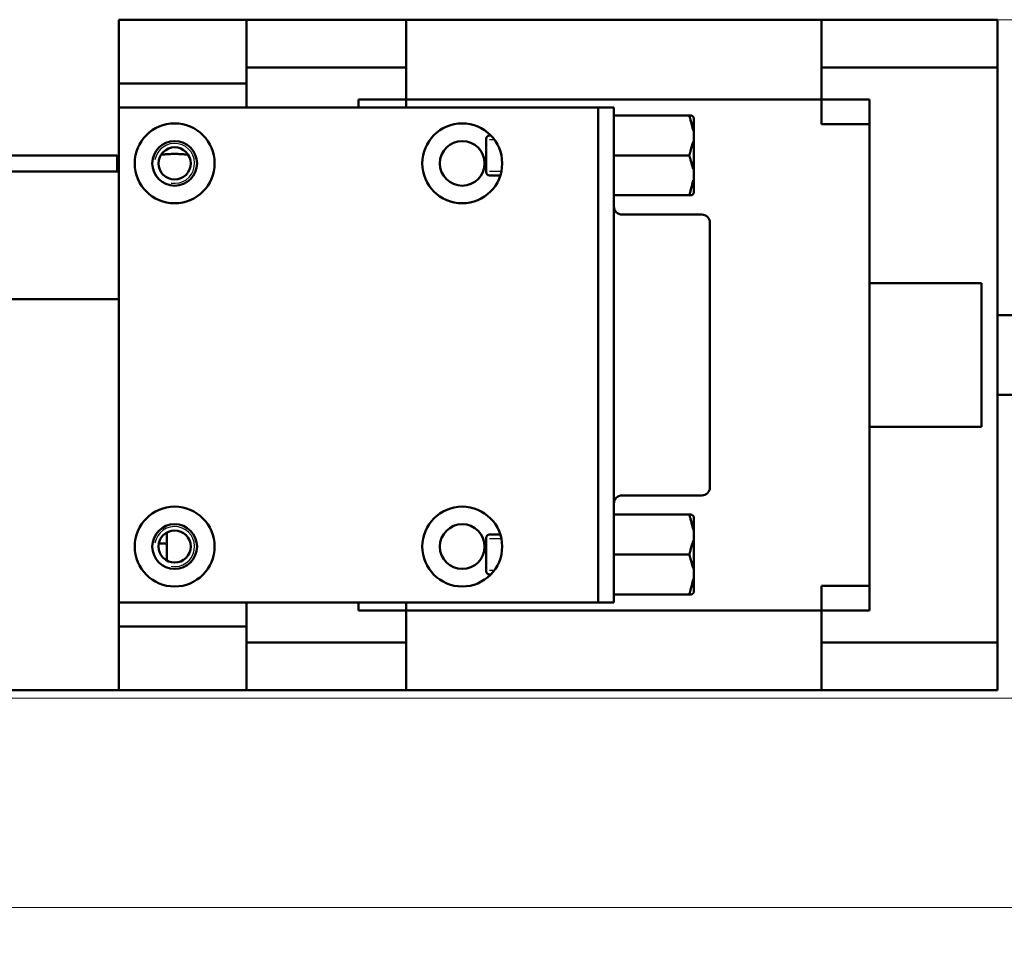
# Model space of a CAD drawing. Extents: x 2684 to 3039, y 582 to 1051.
# Tile 22 of 37: x 2906 to 2967, y 832 to 890. Entities that reach past the tile are written whole.
import ezdxf

# ---------------------------------------------------------------- set-up
doc = ezdxf.new("R2010")
doc.units = 0
doc.header["$LTSCALE"] = 2.5
for name, color, linetype, lineweight in [('Dimensions(ISO)', 3, 'Continuous', 18), ('Threads(ISO)', 3, 'Continuous', 25), ('Visible Edges(ISO)', 2, 'Continuous', 50)]:
    doc.layers.add(name, color=color, linetype=linetype, lineweight=lineweight)
doc.styles.add('Tekstas katalogui', font='Avgardn.ttf')
doc.dimstyles.new('Naujas_stilius', dxfattribs={"dimscale": 2.5, "dimtxt": 2.8, "dimasz": 3, "dimexe": 1, "dimexo": 0, "dimgap": 0.3, "dimtad": 1, "dimtoh": 1, "dimrnd": 1e-08, "dimtxsty": 'Tekstas katalogui', "dimcen": 0.3, "dimdle": 3, "dimclrd": 7, "dimclre": 7, "dimclrt": 7, "dimazin": 2, "dimtfac": 0.5, "dimtofl": 0, "dimtmove": 0, "dimatfit": 3, "dimfxl": 1, "dimtolj": 1, "dimlwd": 15, "dimlwe": 15, "dimarcsym": 0})

# ---------------------------------------------------------------- blocks, each defined once
blk = doc.blocks.new('*D54')
at = {"layer": 'Defpoints', "color": 0, "linetype": 'Continuous'}
for p in [(2919.879, 889.868), (2996.278, 889.868), (2904.879, 847.368)]:
    blk.add_point(p, dxfattribs=at)
at = {"layer": 'Dimensions(ISO)', "color": 7, "linetype": 'Continuous', "lineweight": 15}
for p, q in [((2919.879, 889.868), (2998.778, 889.868)), ((2996.278, 854.868), (2996.278, 882.368)), ((2904.879, 847.368), (2998.778, 847.368))]:
    blk.add_line(p, q, dxfattribs=at)
at = {"layer": 'Dimensions(ISO)', "color": 7, "linetype": 'Continuous'}
for points in [[(2995.028, 882.368), (2997.528, 882.368), (2996.278, 889.868)], [(2995.028, 854.868), (2997.528, 854.868), (2996.278, 847.368)]]:
    blk.add_solid(points, dxfattribs=at)
at = {"layer": 'Dimensions(ISO)', "color": 7, "linetype": 'Continuous', "lineweight": 18, "insert": (2991.564, 859.298), "char_height": 7, "attachment_point": 4, "rotation": 90, "style": 'Tekstas katalogui'}
blk.add_mtext('\\A1;42,5', dxfattribs=at)
blk = doc.blocks.new('*D56')
at = {"layer": 'Defpoints', "color": 0, "linetype": 'Continuous'}
for p in [(2977.879, 856.268), (2722.879, 847.868), (2977.879, 834.268)]:
    blk.add_point(p, dxfattribs=at)
at = {"layer": 'Dimensions(ISO)', "color": 7, "linetype": 'Continuous', "lineweight": 15}
for p, q in [((2977.879, 856.268), (2977.879, 831.768)), ((2722.879, 847.868), (2722.879, 831.768)), ((2730.379, 834.268), (2970.379, 834.268))]:
    blk.add_line(p, q, dxfattribs=at)
at = {"layer": 'Dimensions(ISO)', "color": 7, "linetype": 'Continuous'}
for points in [[(2730.379, 835.518), (2730.379, 833.018), (2722.879, 834.268)], [(2970.379, 835.518), (2970.379, 833.018), (2977.879, 834.268)]]:
    blk.add_solid(points, dxfattribs=at)
at = {"layer": 'Dimensions(ISO)', "color": 7, "linetype": 'Continuous', "lineweight": 18, "insert": (2842.557, 838.662), "char_height": 7, "attachment_point": 4, "style": 'Tekstas katalogui'}
blk.add_mtext('\\A1;255', dxfattribs=at)

msp = doc.modelspace()

# ---------------------------------------------------------------- linework, layer by layer
at = {"layer": 'Threads(ISO)'}
for p, q in [((2935.393, 882.348), (2935.079, 882.348)), ((2935.079, 880.388), (2935.832, 880.388)), ((2935.832, 857.348), (2935.079, 857.348)), ((2935.079, 855.388), (2935.393, 855.388))]:
    msp.add_line(p, q, dxfattribs=at)
for centre in [(2915.379, 880.868), (2915.379, 856.868)]:
    msp.add_arc(centre, 1.25, 260, 170, dxfattribs=at)
at = {"layer": 'Visible Edges(ISO)'}
for p, q in [((2911.879, 889.868), (2911.879, 885.868)), ((2919.879, 889.868), (2911.879, 889.868)), ((2919.879, 885.868), (2919.879, 889.868)), ((2919.879, 889.868), (2919.879, 886.868)), ((2929.879, 889.868), (2919.879, 889.868)), ((2955.879, 889.868), (2929.879, 889.868)), ((2929.879, 886.868), (2929.879, 889.868)), ((2966.879, 889.868), (2955.879, 889.868)), ((2955.879, 889.868), (2955.879, 886.868)), ((2966.879, 886.868), (2966.879, 889.868)), ((2919.879, 886.868), (2929.879, 886.868)), ((2929.879, 884.368), (2929.879, 886.868)), ((2955.879, 886.868), (2966.879, 886.868)), ((2955.879, 886.868), (2955.879, 883.333)), ((2966.879, 850.868), (2966.879, 886.868)), ((2911.879, 885.868), (2919.879, 885.868)), ((2911.879, 884.368), (2911.879, 885.868)), ((2919.879, 884.368), (2919.879, 885.868)), ((2926.879, 884.868), (2958.879, 884.868)), ((2926.879, 884.868), (2926.879, 884.368)), ((2958.879, 852.868), (2958.879, 884.868)), ((2911.879, 884.368), (2941.879, 884.368)), ((2911.879, 884.368), (2911.879, 872.368)), ((2941.879, 853.368), (2941.879, 884.368)), ((2942.879, 884.368), (2941.879, 884.368)), ((2942.879, 884.368), (2942.879, 883.368)), ((2947.59, 883.868), (2942.879, 883.868)), ((2947.59, 883.868), (2947.679, 883.868)), ((2942.879, 854.368), (2942.879, 883.368)), ((2947.879, 883.07), (2947.879, 883.668)), ((2955.879, 883.333), (2958.879, 883.333)), ((2958.879, 883.333), (2958.879, 873.368)), ((2935.164, 882.618), (2935.079, 882.618)), ((2947.879, 881.966), (2947.879, 883.07)), ((2934.879, 880.318), (2934.879, 882.418)), ((2911.779, 881.368), (2854.164, 881.368)), ((2911.779, 881.368), (2911.779, 880.368)), ((2947.59, 881.368), (2942.879, 881.368)), ((2947.879, 880.77), (2947.879, 881.966)), ((2947.879, 879.666), (2947.879, 880.77)), ((2854.164, 880.368), (2911.779, 880.368)), ((2904.879, 880.368), (2911.879, 880.368)), ((2935.763, 880.118), (2935.079, 880.118)), ((2947.879, 879.068), (2947.879, 879.666)), ((2947.59, 878.868), (2942.879, 878.868)), ((2947.679, 878.868), (2947.59, 878.868)), ((2943.379, 877.663), (2948.379, 877.663)), ((2948.879, 877.148), (2948.879, 877.165)), ((2948.879, 876.22), (2948.879, 877.148)), ((2948.879, 876.038), (2948.879, 876.22)), ((2948.879, 876.024), (2948.879, 876.038)), ((2948.879, 876.024), (2948.879, 875.538)), ((2948.879, 875.237), (2948.879, 875.538)), ((2948.879, 862.499), (2948.879, 875.237)), ((2958.879, 873.368), (2965.879, 873.368)), ((2965.879, 873.368), (2965.879, 864.368)), ((2904.879, 872.368), (2911.879, 872.368)), ((2911.879, 847.868), (2911.879, 872.368)), ((2966.879, 871.368), (2968.879, 871.368)), ((2966.879, 866.368), (2968.879, 866.368)), ((2965.879, 864.368), (2958.879, 864.368)), ((2958.879, 864.368), (2958.879, 854.402)), ((2948.879, 862.198), (2948.879, 862.499)), ((2948.879, 862.198), (2948.879, 861.711)), ((2948.879, 861.698), (2948.879, 861.711)), ((2948.879, 861.516), (2948.879, 861.698)), ((2948.879, 860.588), (2948.879, 861.516)), ((2948.879, 860.571), (2948.873, 860.541)), ((2948.879, 860.571), (2948.879, 860.588)), ((2943.379, 860.073), (2948.379, 860.073)), ((2947.59, 858.868), (2942.879, 858.868)), ((2947.59, 858.868), (2947.679, 858.868)), ((2947.879, 858.07), (2947.879, 858.668)), ((2947.879, 856.966), (2947.879, 858.07)), ((2914.879, 857.044), (2914.879, 857.741)), ((2934.879, 855.318), (2934.879, 857.418)), ((2935.763, 857.618), (2935.079, 857.618)), ((2914.879, 855.994), (2914.879, 857.044)), ((2947.879, 855.77), (2947.879, 856.966)), ((2947.59, 856.368), (2942.879, 856.368)), ((2947.879, 854.666), (2947.879, 855.77)), ((2935.164, 855.118), (2935.079, 855.118)), ((2942.879, 854.368), (2942.879, 853.368)), ((2947.879, 854.068), (2947.879, 854.666)), ((2955.879, 854.402), (2955.879, 850.868)), ((2958.879, 854.402), (2955.879, 854.402)), ((2947.59, 853.868), (2942.879, 853.868)), ((2947.679, 853.868), (2947.59, 853.868)), ((2911.879, 853.368), (2941.879, 853.368)), ((2919.879, 851.868), (2919.879, 853.368)), ((2926.879, 853.368), (2926.879, 852.868)), ((2929.879, 850.868), (2929.879, 853.368)), ((2941.879, 853.368), (2942.879, 853.368)), ((2958.879, 852.868), (2926.879, 852.868)), ((2919.879, 851.868), (2911.879, 851.868)), ((2919.879, 847.868), (2919.879, 851.868)), ((2919.879, 850.868), (2919.879, 847.868)), ((2929.879, 850.868), (2919.879, 850.868)), ((2929.879, 847.868), (2929.879, 850.868)), ((2966.879, 850.868), (2955.879, 850.868)), ((2955.879, 850.868), (2955.879, 847.868)), ((2966.879, 847.868), (2966.879, 850.868)), ((2904.879, 847.868), (2911.879, 847.868)), ((2911.879, 847.868), (2919.879, 847.868)), ((2919.879, 847.868), (2929.879, 847.868)), ((2929.879, 847.868), (2955.879, 847.868)), ((2955.879, 847.868), (2966.879, 847.868))]:
    msp.add_line(p, q, dxfattribs=at)
at = {"layer": 'Visible Edges(ISO)', "flags": 128}
for points in [[(2947.679, 883.575), (2947.675, 883.586), (2947.672, 883.598), (2947.669, 883.61), (2947.665, 883.622), (2947.662, 883.634), (2947.659, 883.646), (2947.655, 883.658), (2947.652, 883.671), (2947.648, 883.683), (2947.645, 883.695), (2947.641, 883.707), (2947.637, 883.719), (2947.634, 883.731), (2947.63, 883.744), (2947.626, 883.756), (2947.622, 883.768), (2947.618, 883.781), (2947.614, 883.793), (2947.61, 883.805), (2947.606, 883.818), (2947.602, 883.83), (2947.598, 883.843), (2947.594, 883.855), (2947.59, 883.868)], [(2947.679, 883.868), (2947.692, 883.867), (2947.705, 883.866), (2947.718, 883.864), (2947.729, 883.861), (2947.741, 883.858), (2947.752, 883.854), (2947.762, 883.85), (2947.772, 883.845), (2947.781, 883.84), (2947.789, 883.834), (2947.798, 883.828), (2947.81, 883.818), (2947.824, 883.805), (2947.836, 883.791), (2947.847, 883.776), (2947.858, 883.756), (2947.865, 883.741), (2947.869, 883.729), (2947.873, 883.717), (2947.875, 883.706), (2947.877, 883.696), (2947.878, 883.687), (2947.878, 883.678), (2947.879, 883.668)], [(2947.879, 883.07), (2947.878, 883.042), (2947.877, 883.015), (2947.876, 882.991), (2947.874, 882.97), (2947.872, 882.951), (2947.869, 882.936), (2947.865, 882.924), (2947.861, 882.915), (2947.855, 882.913), (2947.846, 882.923), (2947.839, 882.941), (2947.83, 882.969), (2947.821, 883.003), (2947.812, 883.038), (2947.802, 883.077), (2947.792, 883.121), (2947.78, 883.169), (2947.768, 883.22), (2947.755, 883.275), (2947.741, 883.333), (2947.726, 883.393), (2947.711, 883.454), (2947.695, 883.514), (2947.679, 883.575)], [(2947.679, 881.661), (2947.699, 881.737), (2947.719, 881.812), (2947.739, 881.885), (2947.758, 881.956), (2947.776, 882.022), (2947.792, 882.082), (2947.807, 882.132), (2947.82, 882.173), (2947.831, 882.201), (2947.84, 882.216), (2947.847, 882.222), (2947.854, 882.219), (2947.86, 882.208), (2947.864, 882.192), (2947.867, 882.176), (2947.869, 882.158), (2947.871, 882.139), (2947.873, 882.119), (2947.875, 882.097), (2947.876, 882.073), (2947.877, 882.048), (2947.878, 882.022), (2947.878, 881.994), (2947.879, 881.966)], [(2916.227, 881.41), (2916.149, 881.416), (2916.074, 881.423), (2916, 881.429), (2915.928, 881.435), (2915.857, 881.441), (2915.788, 881.446), (2915.72, 881.451), (2915.653, 881.455), (2915.585, 881.458), (2915.517, 881.46), (2915.448, 881.462), (2915.379, 881.463), (2915.311, 881.462), (2915.242, 881.46), (2915.174, 881.458), (2915.106, 881.455), (2915.039, 881.451), (2914.97, 881.446), (2914.901, 881.441), (2914.829, 881.435), (2914.757, 881.429), (2914.683, 881.423), (2914.608, 881.416), (2914.531, 881.41)], [(2947.59, 881.368), (2947.594, 881.38), (2947.598, 881.393), (2947.602, 881.406), (2947.606, 881.418), (2947.61, 881.43), (2947.614, 881.443), (2947.618, 881.455), (2947.622, 881.468), (2947.626, 881.48), (2947.63, 881.492), (2947.634, 881.504), (2947.637, 881.517), (2947.641, 881.529), (2947.645, 881.541), (2947.648, 881.553), (2947.652, 881.565), (2947.655, 881.577), (2947.659, 881.589), (2947.662, 881.601), (2947.665, 881.613), (2947.669, 881.625), (2947.672, 881.637), (2947.675, 881.649), (2947.679, 881.661)], [(2947.679, 881.075), (2947.675, 881.086), (2947.672, 881.098), (2947.669, 881.11), (2947.665, 881.122), (2947.662, 881.134), (2947.659, 881.146), (2947.655, 881.158), (2947.652, 881.171), (2947.648, 881.183), (2947.645, 881.195), (2947.641, 881.207), (2947.637, 881.219), (2947.634, 881.231), (2947.63, 881.244), (2947.626, 881.256), (2947.622, 881.268), (2947.618, 881.281), (2947.614, 881.293), (2947.61, 881.305), (2947.606, 881.318), (2947.602, 881.33), (2947.598, 881.343), (2947.594, 881.355), (2947.59, 881.368)], [(2947.879, 880.77), (2947.878, 880.725), (2947.877, 880.685), (2947.876, 880.65), (2947.873, 880.615), (2947.87, 880.581), (2947.865, 880.549), (2947.858, 880.524), (2947.847, 880.514), (2947.837, 880.523), (2947.83, 880.538), (2947.822, 880.557), (2947.815, 880.579), (2947.807, 880.605), (2947.798, 880.634), (2947.789, 880.666), (2947.78, 880.7), (2947.769, 880.737), (2947.758, 880.778), (2947.747, 880.821), (2947.734, 880.867), (2947.721, 880.916), (2947.708, 880.967), (2947.693, 881.02), (2947.679, 881.075)], [(2947.679, 879.161), (2947.698, 879.235), (2947.717, 879.307), (2947.734, 879.377), (2947.751, 879.444), (2947.766, 879.507), (2947.78, 879.566), (2947.793, 879.619), (2947.804, 879.666), (2947.814, 879.707), (2947.824, 879.747), (2947.834, 879.782), (2947.843, 879.807), (2947.852, 879.822), (2947.86, 879.822), (2947.865, 879.814), (2947.868, 879.802), (2947.871, 879.788), (2947.873, 879.771), (2947.875, 879.754), (2947.877, 879.737), (2947.877, 879.721), (2947.878, 879.704), (2947.878, 879.686), (2947.879, 879.666)], [(2947.59, 878.868), (2947.594, 878.88), (2947.598, 878.893), (2947.602, 878.906), (2947.606, 878.918), (2947.61, 878.93), (2947.614, 878.943), (2947.618, 878.955), (2947.622, 878.968), (2947.626, 878.98), (2947.63, 878.992), (2947.634, 879.004), (2947.637, 879.017), (2947.641, 879.029), (2947.645, 879.041), (2947.648, 879.053), (2947.652, 879.065), (2947.655, 879.077), (2947.659, 879.089), (2947.662, 879.101), (2947.665, 879.113), (2947.669, 879.125), (2947.672, 879.137), (2947.675, 879.149), (2947.679, 879.161)], [(2947.879, 879.068), (2947.877, 879.039), (2947.872, 879.016), (2947.866, 878.997), (2947.859, 878.982), (2947.851, 878.966), (2947.841, 878.952), (2947.834, 878.942), (2947.827, 878.934), (2947.82, 878.927), (2947.814, 878.92), (2947.807, 878.914), (2947.799, 878.908), (2947.791, 878.903), (2947.783, 878.897), (2947.774, 878.892), (2947.764, 878.887), (2947.755, 878.883), (2947.744, 878.879), (2947.734, 878.876), (2947.723, 878.873), (2947.712, 878.871), (2947.701, 878.869), (2947.69, 878.868), (2947.679, 878.868)], [(2947.679, 858.575), (2947.675, 858.586), (2947.672, 858.598), (2947.669, 858.61), (2947.665, 858.622), (2947.662, 858.634), (2947.659, 858.646), (2947.655, 858.658), (2947.652, 858.671), (2947.648, 858.683), (2947.645, 858.695), (2947.641, 858.707), (2947.637, 858.719), (2947.634, 858.731), (2947.63, 858.744), (2947.626, 858.756), (2947.622, 858.768), (2947.618, 858.781), (2947.614, 858.793), (2947.61, 858.805), (2947.606, 858.818), (2947.602, 858.83), (2947.598, 858.843), (2947.594, 858.855), (2947.59, 858.868)], [(2947.679, 858.868), (2947.692, 858.867), (2947.705, 858.866), (2947.718, 858.864), (2947.729, 858.861), (2947.741, 858.858), (2947.752, 858.854), (2947.762, 858.85), (2947.772, 858.845), (2947.781, 858.84), (2947.789, 858.834), (2947.798, 858.828), (2947.81, 858.818), (2947.824, 858.805), (2947.836, 858.791), (2947.847, 858.776), (2947.858, 858.756), (2947.865, 858.741), (2947.869, 858.729), (2947.873, 858.717), (2947.875, 858.706), (2947.877, 858.696), (2947.878, 858.687), (2947.878, 858.678), (2947.879, 858.668)], [(2947.879, 858.07), (2947.878, 858.042), (2947.877, 858.015), (2947.876, 857.991), (2947.874, 857.97), (2947.872, 857.951), (2947.869, 857.936), (2947.865, 857.924), (2947.861, 857.915), (2947.855, 857.913), (2947.846, 857.923), (2947.839, 857.941), (2947.83, 857.969), (2947.821, 858.003), (2947.812, 858.038), (2947.802, 858.077), (2947.792, 858.121), (2947.78, 858.169), (2947.768, 858.22), (2947.755, 858.275), (2947.741, 858.333), (2947.726, 858.393), (2947.711, 858.454), (2947.695, 858.514), (2947.679, 858.575)], [(2914.879, 857.044), (2914.859, 857.046), (2914.839, 857.047), (2914.819, 857.049), (2914.799, 857.051), (2914.779, 857.053), (2914.759, 857.054), (2914.739, 857.056), (2914.718, 857.057), (2914.698, 857.058), (2914.678, 857.06), (2914.658, 857.061), (2914.637, 857.062), (2914.617, 857.063), (2914.597, 857.064), (2914.576, 857.064), (2914.556, 857.065), (2914.536, 857.066), (2914.515, 857.066), (2914.495, 857.067), (2914.474, 857.067), (2914.454, 857.068), (2914.433, 857.068), (2914.413, 857.068), (2914.392, 857.068)], [(2947.679, 856.661), (2947.699, 856.737), (2947.719, 856.812), (2947.739, 856.885), (2947.758, 856.956), (2947.776, 857.022), (2947.792, 857.082), (2947.807, 857.132), (2947.82, 857.173), (2947.831, 857.201), (2947.84, 857.216), (2947.847, 857.222), (2947.854, 857.219), (2947.86, 857.208), (2947.864, 857.192), (2947.867, 857.176), (2947.869, 857.158), (2947.871, 857.139), (2947.873, 857.119), (2947.875, 857.097), (2947.876, 857.073), (2947.877, 857.048), (2947.878, 857.022), (2947.878, 856.994), (2947.879, 856.966)], [(2947.59, 856.368), (2947.594, 856.38), (2947.598, 856.393), (2947.602, 856.406), (2947.606, 856.418), (2947.61, 856.43), (2947.614, 856.443), (2947.618, 856.455), (2947.622, 856.468), (2947.626, 856.48), (2947.63, 856.492), (2947.634, 856.504), (2947.637, 856.517), (2947.641, 856.529), (2947.645, 856.541), (2947.648, 856.553), (2947.652, 856.565), (2947.655, 856.577), (2947.659, 856.589), (2947.662, 856.601), (2947.665, 856.613), (2947.669, 856.625), (2947.672, 856.637), (2947.675, 856.649), (2947.679, 856.661)], [(2947.679, 856.075), (2947.675, 856.086), (2947.672, 856.098), (2947.669, 856.11), (2947.665, 856.122), (2947.662, 856.134), (2947.659, 856.146), (2947.655, 856.158), (2947.652, 856.171), (2947.648, 856.183), (2947.645, 856.195), (2947.641, 856.207), (2947.637, 856.219), (2947.634, 856.231), (2947.63, 856.244), (2947.626, 856.256), (2947.622, 856.268), (2947.618, 856.281), (2947.614, 856.293), (2947.61, 856.305), (2947.606, 856.318), (2947.602, 856.33), (2947.598, 856.343), (2947.594, 856.355), (2947.59, 856.368)], [(2947.879, 855.77), (2947.878, 855.725), (2947.877, 855.685), (2947.876, 855.65), (2947.873, 855.615), (2947.87, 855.581), (2947.865, 855.549), (2947.858, 855.524), (2947.847, 855.514), (2947.837, 855.523), (2947.83, 855.538), (2947.822, 855.557), (2947.815, 855.579), (2947.807, 855.605), (2947.798, 855.634), (2947.789, 855.666), (2947.78, 855.7), (2947.769, 855.737), (2947.758, 855.778), (2947.747, 855.821), (2947.734, 855.867), (2947.721, 855.916), (2947.708, 855.967), (2947.693, 856.02), (2947.679, 856.075)], [(2947.679, 854.161), (2947.698, 854.235), (2947.717, 854.307), (2947.734, 854.377), (2947.751, 854.444), (2947.766, 854.507), (2947.78, 854.566), (2947.793, 854.619), (2947.804, 854.666), (2947.814, 854.707), (2947.824, 854.747), (2947.834, 854.782), (2947.843, 854.807), (2947.852, 854.822), (2947.86, 854.822), (2947.865, 854.814), (2947.868, 854.802), (2947.871, 854.788), (2947.873, 854.771), (2947.875, 854.754), (2947.877, 854.737), (2947.877, 854.721), (2947.878, 854.704), (2947.878, 854.686), (2947.879, 854.666)], [(2947.59, 853.868), (2947.594, 853.88), (2947.598, 853.893), (2947.602, 853.906), (2947.606, 853.918), (2947.61, 853.93), (2947.614, 853.943), (2947.618, 853.955), (2947.622, 853.968), (2947.626, 853.98), (2947.63, 853.992), (2947.634, 854.004), (2947.637, 854.017), (2947.641, 854.029), (2947.645, 854.041), (2947.648, 854.053), (2947.652, 854.065), (2947.655, 854.077), (2947.659, 854.089), (2947.662, 854.101), (2947.665, 854.113), (2947.669, 854.125), (2947.672, 854.137), (2947.675, 854.149), (2947.679, 854.161)], [(2947.879, 854.068), (2947.877, 854.039), (2947.872, 854.016), (2947.866, 853.997), (2947.859, 853.982), (2947.851, 853.966), (2947.841, 853.952), (2947.834, 853.942), (2947.827, 853.934), (2947.82, 853.927), (2947.814, 853.92), (2947.807, 853.914), (2947.799, 853.908), (2947.791, 853.903), (2947.783, 853.897), (2947.774, 853.892), (2947.764, 853.887), (2947.755, 853.883), (2947.744, 853.879), (2947.734, 853.876), (2947.723, 853.873), (2947.712, 853.871), (2947.701, 853.869), (2947.69, 853.868), (2947.679, 853.868)]]:
    msp.add_lwpolyline(points, dxfattribs=at)
at = {"layer": 'Visible Edges(ISO)'}
for centre, radius in [((2915.379, 880.868), 2.5), ((2933.379, 880.868), 2.5), ((2915.379, 880.868), 1.4), ((2933.379, 880.868), 1.4), ((2915.379, 880.868), 1.006), ((2915.379, 856.868), 2.5), ((2933.379, 856.868), 2.5), ((2915.379, 856.868), 1.4), ((2933.379, 856.868), 1.4), ((2915.379, 856.868), 1.006)]:
    msp.add_circle(centre, radius, dxfattribs=at)
for centre, radius, start, end in [((2935.079, 882.418), 0.2, 90, 180), ((2935.079, 880.318), 0.2, 180, 270), ((2943.379, 878.163), 0.5, 180, 270), ((2948.379, 877.163), 0.5, 0.24216, 90), ((2948.379, 860.573), 0.5, 270, 359.75784), ((2943.379, 859.573), 0.5, 90, 180), ((2935.079, 857.418), 0.2, 90, 180), ((2935.079, 855.318), 0.2, 180, 270)]:
    msp.add_arc(centre, radius, start, end, dxfattribs=at)

# ---------------------------------------------------------------- dimensions: what is measured, and where the dimension line sits
at = {"layer": 'Dimensions(ISO)', "color": 7, "linetype": 'Continuous', "lineweight": 18}
dim = msp.add_linear_dim(base=(2996.278, 889.868), p1=(2904.879, 847.368), p2=(2919.879, 889.868), angle=270, dimstyle='Naujas_stilius', override={"dimtoh": 0, "dimdec": 2, "dimtp": 0, "dimtm": 0, "dimtdec": 3, "dimtmove": 1}, dxfattribs=at)
dim.commit()
dim.dimension.update_dxf_attribs({"geometry": '*D54', "text_midpoint": (2996.278, 868.618), "dimtype": 160})
dim = msp.add_linear_dim(base=(2977.879, 834.268), p1=(2722.879, 847.868), p2=(2977.879, 856.268), dimstyle='Naujas_stilius', override={"dimtoh": 0, "dimdec": 2, "dimtp": 0, "dimtm": 0, "dimtdec": 3}, dxfattribs=at)
dim.commit()
dim.dimension.update_dxf_attribs({"geometry": '*D56', "text_midpoint": (2850.379, 834.268), "dimtype": 160})

doc.saveas('drawing.dxf')
